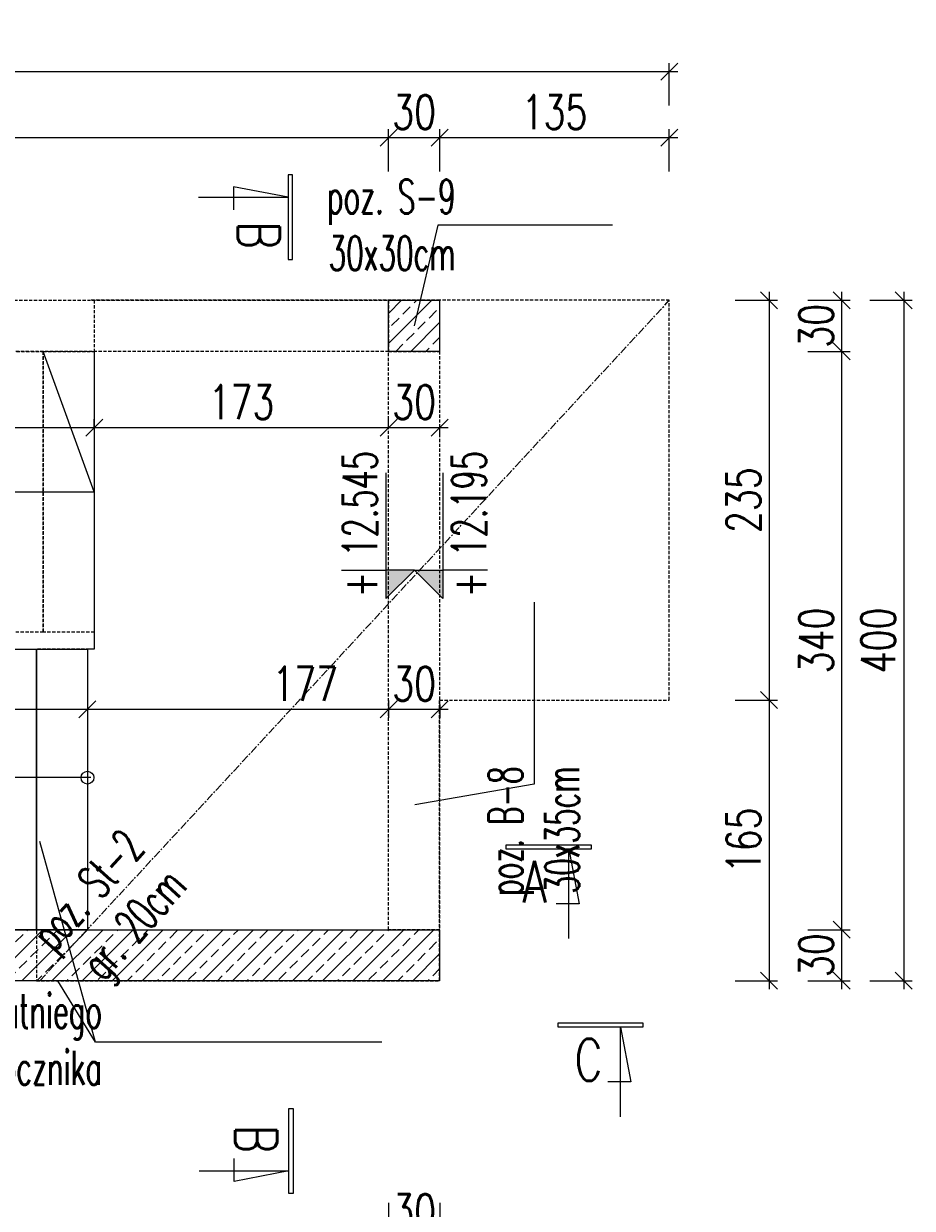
# Model space of a CAD drawing. Header units: millimetres. Extents: x -303 to 588072, y -379 to 357555.
# Tile 5 of 88: x 538445 to 538967, y 328884 to 329580. Entities that reach past the tile are written whole.
import ezdxf

# ---------------------------------------------------------------- set-up
doc = ezdxf.new("R2010")
doc.units = ezdxf.units.MM
doc.header["$LTSCALE"] = 0.15
doc.header["$MEASUREMENT"] = 0
doc.header["$PDSIZE"] = -5
doc.linetypes.add('CENTER', pattern=[50.8, 31.75, -6.35, 6.35, -6.35])
doc.linetypes.add('DASHED', pattern=[19.05, 12.7, -6.35])
for name, color, linetype in [('3', 4, 'Continuous'), ('5', 8, 'Continuous'), ('RFD_1', 2, 'Continuous'), ('RFD_2', 4, 'DASHED'), ('RFD_3', 4, 'Continuous'), ('RFD_4', 6, 'CENTER'), ('RFD_5', 8, 'Continuous'), ('RFD_5 @ 10', 8, 'Continuous')]:
    doc.layers.add(name, color=color, linetype=linetype)
doc.styles.get("Standard").update_dxf_attribs({"font": 'simplex.shx', "width": 0.75})
doc.styles.add('txt3', font='simplex.shx', dxfattribs={"width": 0.75, "height": 20})
doc.dimstyles.new('opis 1.1', dxfattribs={"dimscale": 0, "dimtxt": 2, "dimasz": 1, "dimexe": 0.5, "dimexo": 1, "dimgap": 0, "dimtad": 0, "dimdec": 1, "dimrnd": 0.5, "dimdsep": 46, "dimtxsty": 'Standard', "dimblk1": 'OBLIQUE', "dimblk2": 'OBLIQUE', "dimsah": 1, "dimcen": 1, "dimdle": 0.5, "dimclrd": 256, "dimclre": 256, "dimclrt": 4, "dimadec": 0, "dimazin": 2, "dimtm": 1e-09, "dimtfac": 0.75, "dimtdec": 1, "dimtmove": 0, "dimatfit": 3, "dimfxl": 0, "dimtvp": 0.75, "dimtolj": 1, "dimtzin": 0, "dimlwd": -1, "dimlwe": -1, "dimarcsym": 0})
pattern_1 = [(45, (0, -175.057), (-8.83883476, 8.83883476), []), (45, (8.839, -175.057), (-8.83883476, 8.83883476), [6.25, -3.125])]

# ---------------------------------------------------------------- blocks, each defined once
blk = doc.blocks.new('asdddd')
at = {"layer": '5'}
blk.add_line((538151.36, 335098.69), (538077.55, 335098.69), dxfattribs=at)
at = {"layer": 'RFD_5'}
for points in [[(538094.32, 335124.77), (538094.32, 335098.69)], [(538077.55, 335098.69), (538094.32, 335081.92)], [(538094.32, 335081.92), (538094.32, 335098.69)]]:
    blk.add_lwpolyline(points, dxfattribs=at)
blk = doc.blocks.new('324r232')
at = {"layer": 'RFD_5'}
blk.add_hatch(color=256, dxfattribs=at).paths.add_polyline_path([(0, 16.56), (-16.56, 16.56), (0, 0)])
at = {"layer": '5'}
blk.add_line((56.33, 16.56), (-16.56, 16.56), dxfattribs=at)
at = {"layer": 'RFD_5'}
for points in [[(0, 42.33), (0, 16.56)], [(-16.56, 16.56), (0, 0)], [(0, 0), (0, 16.56)]]:
    blk.add_lwpolyline(points, dxfattribs=at)
blk = doc.blocks.new('_Oblique')
at = {"color": 0, "linetype": 'ByBlock', "lineweight": -2}
blk.add_line((-0.5, -0.5), (0.5, 0.5), dxfattribs=at)
blk = doc.blocks.new('*D1280')
at = {"layer": 'Defpoints', "color": 0, "lineweight": 80}
for p in [(538659.02, 329513.49), (538659.02, 329417.82), (538039.02, 329353.45)]:
    blk.add_point(p, dxfattribs=at)
at = {"layer": 'RFD_5'}
for p, q in [((538034.02, 329513.49), (538664.02, 329513.49)), ((538039.02, 329493.49), (538039.02, 329518.49)), ((538659.02, 329493.49), (538659.02, 329518.49))]:
    blk.add_line(p, q, dxfattribs=at)
at = {"layer": 'RFD_5', "xscale": 10, "yscale": 10, "zscale": 10, "rotation": 180}
blk.add_blockref('_Oblique', (538039.02, 329513.49), dxfattribs=at)
at = {"layer": 'RFD_5', "xscale": 10, "yscale": 10, "zscale": 10}
blk.add_blockref('_Oblique', (538659.02, 329513.49), dxfattribs=at)
at = {"layer": 'RFD_5', "color": 4, "insert": (538349.02, 329528.49), "char_height": 20, "attachment_point": 5}
blk.add_mtext('\\A1;620', dxfattribs=at)
blk = doc.blocks.new('*D1281')
at = {"layer": 'Defpoints', "color": 0, "lineweight": 80}
for p in [(538689.02, 329513.49), (538659.02, 329417.82), (538689.02, 329417.82)]:
    blk.add_point(p, dxfattribs=at)
at = {"layer": 'RFD_5'}
for p, q in [((538654.02, 329513.49), (538694.02, 329513.49)), ((538659.02, 329493.49), (538659.02, 329518.49)), ((538689.02, 329493.49), (538689.02, 329518.49))]:
    blk.add_line(p, q, dxfattribs=at)
at = {"layer": 'RFD_5', "xscale": 10, "yscale": 10, "zscale": 10, "rotation": 180}
blk.add_blockref('_Oblique', (538659.02, 329513.49), dxfattribs=at)
at = {"layer": 'RFD_5', "xscale": 10, "yscale": 10, "zscale": 10}
blk.add_blockref('_Oblique', (538689.02, 329513.49), dxfattribs=at)
at = {"layer": 'RFD_5', "color": 4, "insert": (538674.02, 329528.49), "char_height": 20, "attachment_point": 5}
blk.add_mtext('\\A1;30', dxfattribs=at)
blk = doc.blocks.new('*D1282')
at = {"layer": 'Defpoints', "color": 0, "lineweight": 80}
for p in [(538824, 329552.32), (538009.02, 329417.82), (538824, 329417.82)]:
    blk.add_point(p, dxfattribs=at)
at = {"layer": 'RFD_5'}
for p, q in [((538009.02, 329532.32), (538009.02, 329557.32)), ((538824, 329532.32), (538824, 329557.32)), ((538004.02, 329552.32), (538829, 329552.32))]:
    blk.add_line(p, q, dxfattribs=at)
at = {"layer": 'RFD_5', "xscale": 10, "yscale": 10, "zscale": 10, "rotation": 180}
blk.add_blockref('_Oblique', (538009.02, 329552.32), dxfattribs=at)
at = {"layer": 'RFD_5', "xscale": 10, "yscale": 10, "zscale": 10}
blk.add_blockref('_Oblique', (538824, 329552.32), dxfattribs=at)
at = {"layer": 'RFD_5', "color": 4, "insert": (538416.51, 329567.32), "char_height": 20, "attachment_point": 5}
blk.add_mtext('\\A1;815', dxfattribs=at)
blk = doc.blocks.new('*D1283')
at = {"layer": 'Defpoints', "color": 0, "lineweight": 80}
for p in [(538212, 329212.82), (538482, 329206.25), (538482, 329177.36)]:
    blk.add_point(p, dxfattribs=at)
at = {"layer": 'RFD_5'}
for p, q in [((538212, 329197.36), (538212, 329172.36)), ((538482, 329196.25), (538482, 329172.36)), ((538207, 329177.36), (538487, 329177.36))]:
    blk.add_line(p, q, dxfattribs=at)
at = {"layer": 'RFD_5', "xscale": 10, "yscale": 10, "zscale": 10, "rotation": 180}
blk.add_blockref('_Oblique', (538212, 329177.36), dxfattribs=at)
at = {"layer": 'RFD_5', "xscale": 10, "yscale": 10, "zscale": 10}
blk.add_blockref('_Oblique', (538482, 329177.36), dxfattribs=at)
at = {"layer": 'RFD_5', "color": 4, "insert": (538408.33, 329192.36), "char_height": 20, "attachment_point": 5}
blk.add_mtext('\\A1;270', dxfattribs=at)
blk = doc.blocks.new('*D1286')
at = {"layer": 'Defpoints', "color": 0, "lineweight": 80}
for p in [(538482, 329200.46), (538659.02, 329192.58), (538659.02, 329177.36)]:
    blk.add_point(p, dxfattribs=at)
at = {"layer": 'RFD_5'}
for p, q in [((538482, 329190.46), (538482, 329172.36)), ((538659.02, 329182.58), (538659.02, 329172.36)), ((538477, 329177.36), (538664.02, 329177.36))]:
    blk.add_line(p, q, dxfattribs=at)
at = {"layer": 'RFD_5', "xscale": 10, "yscale": 10, "zscale": 10, "rotation": 180}
blk.add_blockref('_Oblique', (538482, 329177.36), dxfattribs=at)
at = {"layer": 'RFD_5', "xscale": 10, "yscale": 10, "zscale": 10}
blk.add_blockref('_Oblique', (538659.02, 329177.36), dxfattribs=at)
at = {"layer": 'RFD_5', "color": 4, "insert": (538610.04, 329192.36), "char_height": 20, "attachment_point": 5}
blk.add_mtext('\\A1;177', dxfattribs=at)
blk = doc.blocks.new('*D1287')
at = {"layer": 'Defpoints', "color": 0, "lineweight": 80}
for p in [(538659.02, 329192.58), (538689.02, 329190.27), (538689.02, 329177.36)]:
    blk.add_point(p, dxfattribs=at)
at = {"layer": 'RFD_5'}
for p, q in [((538659.02, 329182.58), (538659.02, 329172.36)), ((538689.02, 329180.27), (538689.02, 329172.36)), ((538654.02, 329177.36), (538694.02, 329177.36))]:
    blk.add_line(p, q, dxfattribs=at)
at = {"layer": 'RFD_5', "xscale": 10, "yscale": 10, "zscale": 10, "rotation": 180}
blk.add_blockref('_Oblique', (538659.02, 329177.36), dxfattribs=at)
at = {"layer": 'RFD_5', "xscale": 10, "yscale": 10, "zscale": 10}
blk.add_blockref('_Oblique', (538689.02, 329177.36), dxfattribs=at)
at = {"layer": 'RFD_5', "color": 4, "insert": (538674.02, 329192.36), "char_height": 20, "attachment_point": 5}
blk.add_mtext('\\A1;30', dxfattribs=at)
blk = doc.blocks.new('*D1294')
at = {"layer": 'Defpoints', "color": 0, "lineweight": 80}
for p in [(538039.02, 329017.82), (538659.02, 329017.82), (538659.02, 328867.3)]:
    blk.add_point(p, dxfattribs=at)
at = {"layer": 'RFD_5'}
for p, q in [((538039.02, 328887.3), (538039.02, 328862.3)), ((538659.02, 328887.3), (538659.02, 328862.3)), ((538034.02, 328867.3), (538664.02, 328867.3))]:
    blk.add_line(p, q, dxfattribs=at)
at = {"layer": 'RFD_5', "xscale": 10, "yscale": 10, "zscale": 10, "rotation": 180}
blk.add_blockref('_Oblique', (538039.02, 328867.3), dxfattribs=at)
at = {"layer": 'RFD_5', "xscale": 10, "yscale": 10, "zscale": 10}
blk.add_blockref('_Oblique', (538659.02, 328867.3), dxfattribs=at)
at = {"layer": 'RFD_5', "color": 4, "insert": (538349.02, 328882.3), "char_height": 20, "attachment_point": 5}
blk.add_mtext('\\A1;620', dxfattribs=at)
blk = doc.blocks.new('*D1295')
at = {"layer": 'Defpoints', "color": 0, "lineweight": 80}
for p in [(538689.02, 329047.82), (538659.02, 329017.82), (538689.02, 328867.3)]:
    blk.add_point(p, dxfattribs=at)
at = {"layer": 'RFD_5'}
for p, q in [((538659.02, 328887.3), (538659.02, 328862.3)), ((538689.02, 328887.3), (538689.02, 328862.3)), ((538654.02, 328867.3), (538694.02, 328867.3))]:
    blk.add_line(p, q, dxfattribs=at)
at = {"layer": 'RFD_5', "xscale": 10, "yscale": 10, "zscale": 10, "rotation": 180}
blk.add_blockref('_Oblique', (538659.02, 328867.3), dxfattribs=at)
at = {"layer": 'RFD_5', "xscale": 10, "yscale": 10, "zscale": 10}
blk.add_blockref('_Oblique', (538689.02, 328867.3), dxfattribs=at)
at = {"layer": 'RFD_5', "color": 4, "insert": (538674.02, 328882.3), "char_height": 20, "attachment_point": 5}
blk.add_mtext('\\A1;30', dxfattribs=at)
blk = doc.blocks.new('*D1296')
at = {"layer": 'Defpoints', "color": 0, "lineweight": 80}
for p in [(538009.02, 329047.82), (538689.02, 329047.82), (538009.02, 328825.06)]:
    blk.add_point(p, dxfattribs=at)
at = {"layer": 'RFD_5'}
for p, q in [((538009.02, 328845.06), (538009.02, 328820.06)), ((538689.02, 328845.06), (538689.02, 328820.06)), ((538694.02, 328825.06), (538004.02, 328825.06))]:
    blk.add_line(p, q, dxfattribs=at)
at = {"layer": 'RFD_5', "xscale": 10, "yscale": 10, "zscale": 10, "rotation": 180}
blk.add_blockref('_Oblique', (538009.02, 328825.06), dxfattribs=at)
at = {"layer": 'RFD_5', "xscale": 10, "yscale": 10, "zscale": 10}
blk.add_blockref('_Oblique', (538689.02, 328825.06), dxfattribs=at)
at = {"layer": 'RFD_5', "color": 4, "insert": (538349.02, 328840.06), "char_height": 20, "attachment_point": 5}
blk.add_mtext('\\A1;680', dxfattribs=at)
blk = doc.blocks.new('*D1297')
at = {"layer": 'Defpoints', "color": 0, "lineweight": 80}
for p in [(538728.88, 329047.82), (538925.33, 329047.82), (538728.88, 329017.82)]:
    blk.add_point(p, dxfattribs=at)
at = {"layer": 'RFD_5'}
for p, q in [((538905.33, 329047.82), (538930.33, 329047.82)), ((538925.33, 329012.82), (538925.33, 329052.82)), ((538905.33, 329017.82), (538930.33, 329017.82))]:
    blk.add_line(p, q, dxfattribs=at)
at = {"layer": 'RFD_5', "xscale": 10, "yscale": 10, "zscale": 10}
for p, rotation in [((538925.33, 329047.82), 90), ((538925.33, 329017.82), 270)]:
    blk.add_blockref('_Oblique', p, dxfattribs=dict(at, rotation=rotation))
at = {"layer": 'RFD_5', "color": 4, "insert": (538910.33, 329032.82), "char_height": 20, "attachment_point": 5, "rotation": 90}
blk.add_mtext('\\A1;30', dxfattribs=at)
blk = doc.blocks.new('*D1298')
at = {"layer": 'Defpoints', "color": 0, "lineweight": 80}
for p in [(538728.88, 329387.82), (538925.33, 329387.82), (538728.88, 329047.82)]:
    blk.add_point(p, dxfattribs=at)
at = {"layer": 'RFD_5'}
for p, q in [((538925.33, 329042.82), (538925.33, 329392.82)), ((538905.33, 329387.82), (538930.33, 329387.82)), ((538905.33, 329047.82), (538930.33, 329047.82))]:
    blk.add_line(p, q, dxfattribs=at)
at = {"layer": 'RFD_5', "xscale": 10, "yscale": 10, "zscale": 10}
for p, rotation in [((538925.33, 329387.82), 90), ((538925.33, 329047.82), 270)]:
    blk.add_blockref('_Oblique', p, dxfattribs=dict(at, rotation=rotation))
at = {"layer": 'RFD_5', "color": 4, "insert": (538910.33, 329217.82), "char_height": 20, "attachment_point": 5, "rotation": 90}
blk.add_mtext('\\A1;340', dxfattribs=at)
blk = doc.blocks.new('*D1299')
at = {"layer": 'Defpoints', "color": 0, "lineweight": 80}
for p in [(538728.88, 329417.82), (538925.33, 329417.82), (538728.88, 329387.82)]:
    blk.add_point(p, dxfattribs=at)
at = {"layer": 'RFD_5'}
for p, q in [((538925.33, 329382.82), (538925.33, 329422.82)), ((538905.33, 329417.82), (538930.33, 329417.82)), ((538905.33, 329387.82), (538930.33, 329387.82))]:
    blk.add_line(p, q, dxfattribs=at)
at = {"layer": 'RFD_5', "xscale": 10, "yscale": 10, "zscale": 10}
for p, rotation in [((538925.33, 329417.82), 90), ((538925.33, 329387.82), 270)]:
    blk.add_blockref('_Oblique', p, dxfattribs=dict(at, rotation=rotation))
at = {"layer": 'RFD_5', "color": 4, "insert": (538910.33, 329402.82), "char_height": 20, "attachment_point": 5, "rotation": 90}
blk.add_mtext('\\A1;30', dxfattribs=at)
blk = doc.blocks.new('*D1300')
at = {"layer": 'Defpoints', "color": 0, "lineweight": 80}
for p in [(538728.88, 329417.82), (538728.88, 329017.82), (538961.83, 329017.82)]:
    blk.add_point(p, dxfattribs=at)
at = {"layer": 'RFD_5'}
for p, q in [((538961.83, 329422.82), (538961.83, 329012.82)), ((538941.83, 329417.82), (538966.83, 329417.82)), ((538941.83, 329017.82), (538966.83, 329017.82))]:
    blk.add_line(p, q, dxfattribs=at)
at = {"layer": 'RFD_5', "xscale": 10, "yscale": 10, "zscale": 10}
for p, rotation in [((538961.83, 329417.82), 90), ((538961.83, 329017.82), 270)]:
    blk.add_blockref('_Oblique', p, dxfattribs=dict(at, rotation=rotation))
at = {"layer": 'RFD_5', "color": 4, "insert": (538946.83, 329217.82), "char_height": 20, "attachment_point": 5, "rotation": 90}
blk.add_mtext('\\A1;400', dxfattribs=at)
blk = doc.blocks.new('*D1409')
at = {"layer": 'Defpoints', "color": 0, "lineweight": 80}
for p in [(538216, 329342.63), (538486, 329342.97), (538486, 329342.63)]:
    blk.add_point(p, dxfattribs=at)
at = {"layer": 'RFD_5'}
for p, q in [((538216, 329342.97), (538216, 329347.97)), ((538486, 329342.97), (538486, 329347.97)), ((538211, 329342.97), (538491, 329342.97))]:
    blk.add_line(p, q, dxfattribs=at)
at = {"layer": 'RFD_5', "xscale": 10, "yscale": 10, "zscale": 10, "rotation": 180}
blk.add_blockref('_Oblique', (538216, 329342.97), dxfattribs=at)
at = {"layer": 'RFD_5', "xscale": 10, "yscale": 10, "zscale": 10}
blk.add_blockref('_Oblique', (538486, 329342.97), dxfattribs=at)
at = {"layer": 'RFD_5', "color": 4, "insert": (538297.77, 329357.97), "char_height": 20, "attachment_point": 5}
blk.add_mtext('\\A1;270', dxfattribs=at)
blk = doc.blocks.new('*D1410')
at = {"layer": 'Defpoints', "color": 0, "lineweight": 80}
for p in [(538486, 329342.63), (538659, 329342.97), (538659, 329334.21)]:
    blk.add_point(p, dxfattribs=at)
at = {"layer": 'RFD_5'}
for p, q in [((538486, 329342.97), (538486, 329347.97)), ((538659, 329342.97), (538659, 329347.97)), ((538481, 329342.97), (538664, 329342.97))]:
    blk.add_line(p, q, dxfattribs=at)
at = {"layer": 'RFD_5', "xscale": 10, "yscale": 10, "zscale": 10, "rotation": 180}
blk.add_blockref('_Oblique', (538486, 329342.97), dxfattribs=at)
at = {"layer": 'RFD_5', "xscale": 10, "yscale": 10, "zscale": 10}
blk.add_blockref('_Oblique', (538659, 329342.97), dxfattribs=at)
at = {"layer": 'RFD_5', "color": 4, "insert": (538572.5, 329357.97), "char_height": 20, "attachment_point": 5}
blk.add_mtext('\\A1;173', dxfattribs=at)
blk = doc.blocks.new('*D1411')
at = {"layer": 'Defpoints', "color": 0, "lineweight": 80}
for p in [(538689, 329342.97), (538689, 329342.97), (538659, 329334.21)]:
    blk.add_point(p, dxfattribs=at)
at = {"layer": 'RFD_5'}
for p, q in [((538659, 329342.97), (538659, 329347.97)), ((538654, 329342.97), (538694, 329342.97)), ((538689, 329342.97), (538689, 329337.97))]:
    blk.add_line(p, q, dxfattribs=at)
at = {"layer": 'RFD_5', "xscale": 10, "yscale": 10, "zscale": 10, "rotation": 180}
blk.add_blockref('_Oblique', (538659, 329342.97), dxfattribs=at)
at = {"layer": 'RFD_5', "xscale": 10, "yscale": 10, "zscale": 10}
blk.add_blockref('_Oblique', (538689, 329342.97), dxfattribs=at)
at = {"layer": 'RFD_5', "color": 4, "insert": (538674, 329357.97), "char_height": 20, "attachment_point": 5}
blk.add_mtext('\\A1;30', dxfattribs=at)
blk = doc.blocks.new('*D1865')
at = {"layer": 'Defpoints', "color": 0, "lineweight": 80}
for p in [(538824, 329513.49), (538689.02, 329417.82), (538824, 329417.82)]:
    blk.add_point(p, dxfattribs=at)
at = {"layer": 'RFD_5'}
for p, q in [((538684.02, 329513.49), (538829, 329513.49)), ((538689.02, 329493.49), (538689.02, 329518.49)), ((538824, 329493.49), (538824, 329518.49))]:
    blk.add_line(p, q, dxfattribs=at)
at = {"layer": 'RFD_5', "xscale": 10, "yscale": 10, "zscale": 10, "rotation": 180}
blk.add_blockref('_Oblique', (538689.02, 329513.49), dxfattribs=at)
at = {"layer": 'RFD_5', "xscale": 10, "yscale": 10, "zscale": 10}
blk.add_blockref('_Oblique', (538824, 329513.49), dxfattribs=at)
at = {"layer": 'RFD_5', "color": 4, "insert": (538756.51, 329528.49), "char_height": 20, "attachment_point": 5}
blk.add_mtext('\\A1;135', dxfattribs=at)
blk = doc.blocks.new('*D1866')
at = {"layer": 'Defpoints', "color": 0, "lineweight": 80}
for p in [(538824, 329417.82), (538824, 329182.82), (538882.64, 329182.82)]:
    blk.add_point(p, dxfattribs=at)
at = {"layer": 'RFD_5'}
for p, q in [((538882.64, 329422.82), (538882.64, 329177.82)), ((538862.64, 329417.82), (538887.64, 329417.82)), ((538862.64, 329182.82), (538887.64, 329182.82))]:
    blk.add_line(p, q, dxfattribs=at)
at = {"layer": 'RFD_5', "xscale": 10, "yscale": 10, "zscale": 10}
for p, rotation in [((538882.64, 329417.82), 90), ((538882.64, 329182.82), 270)]:
    blk.add_blockref('_Oblique', p, dxfattribs=dict(at, rotation=rotation))
at = {"layer": 'RFD_5', "color": 4, "insert": (538867.64, 329300.32), "char_height": 20, "attachment_point": 5, "rotation": 90}
blk.add_mtext('\\A1;235', dxfattribs=at)
blk = doc.blocks.new('*D1867')
at = {"layer": 'Defpoints', "color": 0, "lineweight": 80}
for p in [(538824, 329182.82), (538689, 329017.81), (538882.64, 329017.81)]:
    blk.add_point(p, dxfattribs=at)
at = {"layer": 'RFD_5'}
for p, q in [((538882.64, 329187.82), (538882.64, 329012.81)), ((538862.64, 329182.82), (538887.64, 329182.82)), ((538862.64, 329017.81), (538887.64, 329017.81))]:
    blk.add_line(p, q, dxfattribs=at)
at = {"layer": 'RFD_5', "xscale": 10, "yscale": 10, "zscale": 10}
for p, rotation in [((538882.64, 329182.82), 90), ((538882.64, 329017.81), 270)]:
    blk.add_blockref('_Oblique', p, dxfattribs=dict(at, rotation=rotation))
at = {"layer": 'RFD_5', "color": 4, "insert": (538867.64, 329100.32), "char_height": 20, "attachment_point": 5, "rotation": 90}
blk.add_mtext('\\A1;165', dxfattribs=at)

msp = doc.modelspace()

# ---------------------------------------------------------------- hatches: boundary and pattern name
at = {"layer": 'RFD_5'}
h = msp.add_hatch(dxfattribs=at)
h.set_pattern_fill('ANSI33', color=256, scale=50)
h.set_pattern_definition(pattern_1)
h.paths.add_polyline_path([(538659, 329417.82), (538659, 329387.82), (538689, 329387.82), (538689, 329417.82)])
h.paths.add_polyline_path([(538009, 329417.82), (538009, 329387.82), (538039, 329387.82), (538039, 329417.82)])
h = msp.add_hatch(dxfattribs=at)
h.set_pattern_fill('ANSI33', color=256, scale=50)
h.set_pattern_definition(pattern_1)
h.paths.add_polyline_path([(538009, 329047.81), (538009, 329017.81), (538689, 329017.81), (538689, 329047.81)])

# ---------------------------------------------------------------- linework, layer by layer
at = {"layer": 'RFD_1'}
for points in [[(538602.47, 329491.63), (538599.89, 329491.63), (538599.89, 329441.75), (538602.47, 329441.75)], [(538659, 329417.82), (538689, 329417.82), (538689, 329387.82), (538659, 329387.82)], [(538778.02, 329097.77), (538778.02, 329095.19), (538728.14, 329095.19), (538728.14, 329097.77)], [(538009, 329047.81), (538689, 329047.81), (538689, 329017.81), (538009, 329017.81)], [(538808.46, 328993.01), (538808.46, 328990.43), (538758.58, 328990.43), (538758.58, 328993.01)], [(538602.85, 328892.77), (538600.28, 328892.77), (538600.28, 328942.66), (538602.85, 328942.66)]]:
    msp.add_lwpolyline(points, close=True, dxfattribs=at)
for points in [[(538547.25, 329478.45), (538599.89, 329478.45), (538567.78, 329484.58), (538567.78, 329471.06)], [(538764.84, 329042.55), (538764.84, 329095.19), (538770.98, 329063.07), (538757.46, 329063.07)], [(538795.28, 328937.79), (538795.28, 328990.43), (538801.41, 328958.32), (538787.89, 328958.32)], [(538547.63, 328905.95), (538600.28, 328905.95), (538568.16, 328899.82), (538568.16, 328913.34)]]:
    msp.add_lwpolyline(points, dxfattribs=at)
at = {"layer": 'RFD_2'}
for points in [[(538039, 329417.82), (538659, 329417.82), (538659, 329387.82), (538039, 329387.82)], [(538426, 329387.82), (538456, 329387.82), (538456, 329222.82), (538426, 329222.82)], [(538456, 329387.82), (538486, 329387.82), (538486, 329222.82), (538456, 329222.82)], [(538659, 329387.82), (538689, 329387.82), (538689, 329047.81), (538659, 329047.81)]]:
    msp.add_lwpolyline(points, close=True, dxfattribs=at)
at = {"layer": 'RFD_2', "color": 150}
for points in [[(538486, 329417.82), (538486, 329212.82), (538452, 329212.82), (538452, 329017.81), (538689, 329017.81), (538689, 329182.82), (538824, 329182.82), (538824, 329417.82), (538689.02, 329417.82)], [(538689.02, 329417.82), (538689, 329417.82), (538484, 329417.82)]]:
    msp.add_lwpolyline(points, dxfattribs=at)
at = {"layer": 'RFD_3'}
msp.add_lwpolyline([(538486, 329222.82), (538486, 329212.82), (538482, 329212.82)], dxfattribs=at)
for points in [[(538422, 329212.82), (538452, 329212.82), (538452, 329047.81), (538422, 329047.81)], [(538452, 329212.82), (538482, 329212.82), (538482, 329047.81), (538452, 329047.81)]]:
    msp.add_lwpolyline(points, close=True, dxfattribs=at)
at = {"layer": 'RFD_4'}
msp.add_lwpolyline([(538454, 329017.81), (538824, 329417.82)], dxfattribs=at)
at = {"layer": 'RFD_5', "color": 150}
msp.add_line((538486.62, 328981.7), (538464.56, 329017.81), dxfattribs=at)
at = {"layer": 'RFD_5'}
for points in [[(538790.68, 329461.94), (538687.92, 329461.94), (538673.99, 329402.73)], [(538484, 329137.19), (538123.68, 329137.19), (538123.36, 329305.32), (538486, 329305.32), (538456, 329387.82)], [(538744.59, 329240.28), (538744.59, 329133.33), (538674.33, 329121.26)]]:
    msp.add_lwpolyline(points, dxfattribs=at)
at = {"layer": 'RFD_5', "color": 150}
msp.add_lwpolyline([(538655.1, 328981.7), (538486.62, 328981.7), (538454, 329099.57)], dxfattribs=at)
at = {"layer": 'RFD_5'}
msp.add_circle((538482, 329137.19), 3.75, dxfattribs=at)

# ---------------------------------------------------------------- block references
at = {"layer": 'RFD_5', "color": 3, "rotation": 90}
msp.add_blockref('asdddd', (873756.11, -208835.06), dxfattribs=at)
at = {"layer": 'RFD_5', "yscale": 1.012500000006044, "zscale": 1.012500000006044}
for xscale, rotation in [(1.012500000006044, 89.99999867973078), (-1.012500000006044, 270.0000013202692)]:
    msp.add_blockref('324r232', (538674.19, 329259.26), dxfattribs=dict(at, xscale=xscale, rotation=rotation))
at = {"layer": 'RFD_5', "color": 3, "xscale": -1, "rotation": 269.9999999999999}
msp.add_blockref('asdddd', (203592.27, -208835.06), dxfattribs=at)

# ---------------------------------------------------------------- texts
at = {"layer": '3', "color": 4, "char_height": 20, "attachment_point": 6, "style": 'txt3'}
for s, insert, rotation in [('{\\Fsimplex.shx;\\W7.52632; }{\\A1;\\W0.80000x;poz. S-9}\\P{\\Fsimplex.shx;\\W7.52632; }{\\A1;\\W0.80000x;30x30cm}', (538698.36, 329462.12, 40), 359.99978), ('{\\Fsimplex.shx;\\W7.63158; }{\\A1;\\W0.80000x;poz. B-8}\\P{\\Fsimplex.shx;\\W7.63158; }{\\A1;\\W0.80000x;30x35cm}', (538744.41, 329143.77, 40), 89.99978), ('{\\Fsimplex.shx;\\W8.31579; }{\\A1;\\W0.80000x;poz. St-2}\\P{\\Fsimplex.shx;\\W8.31579; }{\\A1;\\W0.80000x;gr. 20cm}', (538524.04, 329088.29, 40), 48.25148)]:
    msp.add_mtext(s, dxfattribs=dict(at, insert=insert, rotation=rotation))
at = {"layer": '3', "char_height": 20.25, "width": 129.9198, "rotation": 90, "style": 'txt3'}
for s, insert, attachment_point in [('{\\W0.65;+ 12.545}', (538632.01, 329329.18), 3), ('{\\W0.65;+ 12.195}', (538716.37, 329329.18), 9)]:
    msp.add_mtext(s, dxfattribs=dict(at, insert=insert, attachment_point=attachment_point))
at = {"layer": 'RFD_1', "char_height": 24.58, "width": 4558.2211, "attachment_point": 7, "rotation": 270}
for insert in [(538570.47, 329464.43), (538568.86, 328933.07)]:
    msp.add_mtext('B', dxfattribs=dict(at, insert=insert))
at = {"layer": 'RFD_1', "char_height": 24.58, "width": 4558.2211, "attachment_point": 7}
for s, insert in [('A', (538737.73, 329063.77)), ('C', (538768.16, 328959.01))]:
    msp.add_mtext(s, dxfattribs=dict(at, insert=insert))
at = {"layer": 'RFD_5', "color": 150, "insert": (538490.56, 328979.98, 40), "char_height": 20, "attachment_point": 6, "rotation": 359.99978, "style": 'txt3'}
msp.add_mtext('{\\Fsimplex.shx;\\W6.92105;  }{\\A1;\\W0.80000x;obrys ostatniego}\\P{\\Fsimplex.shx;\\W6.92105;  }{\\A1;\\W0.80000x;spocznika}', dxfattribs=at)

# ---------------------------------------------------------------- dimensions: what is measured, and where the dimension line sits
at = {"layer": 'RFD_5 @ 10', "color": 3}
for base, p1, p2, override, picture, middle in [((538824, 329552.32), (538009.02, 329417.82), (538824, 329417.82), {"dimscale": 0}, '*D1282', (538416.51, 329567.32)), ((538659.02, 329513.49), (538039.02, 329353.45), (538659.02, 329417.82), {"dimscale": 0, "dimtmove": 1}, '*D1280', (538349.02, 329528.49)), ((538689.02, 329513.49), (538659.02, 329417.82), (538689.02, 329417.82), {"dimscale": 0, "dimtmove": 1}, '*D1281', (538674.02, 329528.49)), ((538824, 329513.49), (538689.02, 329417.82), (538824, 329417.82), {"dimscale": 0, "dimblk1": 'Oblique', "dimblk2": 'Oblique', "dimtmove": 1}, '*D1865', (538756.51, 329528.49)), ((538689.02, 329177.36), (538659.02, 329192.58), (538689.02, 329190.27), {"dimscale": 0, "dimtmove": 1}, '*D1287', (538674.02, 329192.36)), ((538009.02, 328825.06), (538689.02, 329047.82), (538009.02, 329047.82), {"dimscale": 0}, '*D1296', (538349.02, 328840.06)), ((538689.02, 328867.3), (538659.02, 329017.82), (538689.02, 329047.82), {"dimscale": 0, "dimtmove": 1}, '*D1295', (538674.02, 328882.3)), ((538659.02, 328867.3), (538039.02, 329017.82), (538659.02, 329017.82), {"dimscale": 0, "dimtmove": 1}, '*D1294', (538349.02, 328882.3))]:
    dim = msp.add_linear_dim(base=base, p1=p1, p2=p2, dimstyle='opis 1.1', override=override, dxfattribs=at)
    dim.commit()
    dim.dimension.update_dxf_attribs({"geometry": picture, "text_midpoint": middle})
for base, p1, p2, override, picture, middle in [((538925.33, 329417.82), (538728.88, 329387.82), (538728.88, 329417.82), {"dimscale": 0, "dimtmove": 1}, '*D1299', (538910.33, 329402.82)), ((538961.83, 329017.82), (538728.88, 329417.82), (538728.88, 329017.82), {"dimscale": 0}, '*D1300', (538946.83, 329217.82)), ((538882.64, 329182.82), (538824, 329417.82), (538824, 329182.82), {"dimscale": 0, "dimblk1": 'Oblique', "dimblk2": 'Oblique', "dimtmove": 1}, '*D1866', (538867.64, 329300.32)), ((538925.33, 329387.82), (538728.88, 329047.82), (538728.88, 329387.82), {"dimscale": 0, "dimtmove": 1}, '*D1298', (538910.33, 329217.82)), ((538882.64, 329017.81), (538824, 329182.82), (538689, 329017.81), {"dimscale": 0, "dimblk1": 'Oblique', "dimblk2": 'Oblique', "dimtmove": 1}, '*D1867', (538867.64, 329100.32)), ((538925.33, 329047.82), (538728.88, 329017.82), (538728.88, 329047.82), {"dimscale": 0}, '*D1297', (538910.33, 329032.82))]:
    dim = msp.add_linear_dim(base=base, p1=p1, p2=p2, angle=90, dimstyle='opis 1.1', override=override, dxfattribs=at)
    dim.commit()
    dim.dimension.update_dxf_attribs({"geometry": picture, "text_midpoint": middle})
at = {"layer": 'RFD_5 @ 10', "color": 1}
dim = msp.add_linear_dim(base=(538486, 329342.97), p1=(538216, 329342.63), p2=(538486, 329342.63), dimstyle='opis 1.1', override={"dimscale": 0}, dxfattribs=at)
dim.commit()
dim.dimension.update_dxf_attribs({"geometry": '*D1409', "text_midpoint": (538297.77, 329342.97), "dimtype": 160})
for base, p1, p2, picture, middle in [((538659, 329342.97), (538486, 329342.63), (538659, 329334.21), '*D1410', (538572.5, 329357.97)), ((538689, 329342.97), (538659, 329334.21), (538689, 329342.97), '*D1411', (538674, 329357.97))]:
    dim = msp.add_linear_dim(base=base, p1=p1, p2=p2, dimstyle='opis 1.1', override={"dimscale": 0, "dimtmove": 1}, dxfattribs=at)
    dim.commit()
    dim.dimension.update_dxf_attribs({"geometry": picture, "text_midpoint": middle})
at = {"layer": 'RFD_5 @ 10', "color": 3}
for base, p1, p2, override, picture, middle in [((538482, 329177.36), (538212, 329212.82), (538482, 329206.25), {"dimscale": 0}, '*D1283', (538408.33, 329177.36)), ((538659.02, 329177.36), (538482, 329200.46), (538659.02, 329192.58), {"dimscale": 0, "dimtmove": 1}, '*D1286', (538610.04, 329177.36))]:
    dim = msp.add_linear_dim(base=base, p1=p1, p2=p2, dimstyle='opis 1.1', override=override, dxfattribs=at)
    dim.commit()
    dim.dimension.update_dxf_attribs({"geometry": picture, "text_midpoint": middle, "dimtype": 160})

doc.saveas('drawing.dxf')
